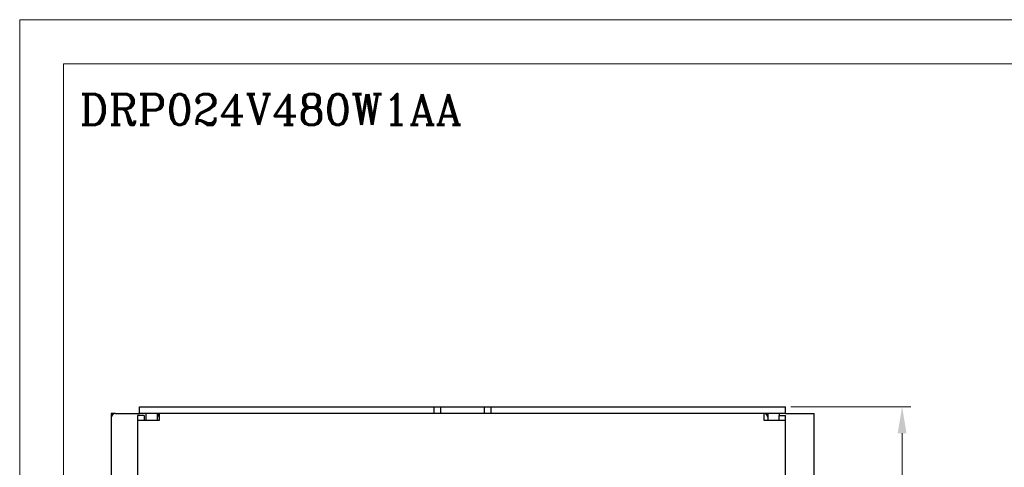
# Model space of a CAD drawing. Header units: millimetres. Extents: x 0 to 560, y 0 to 297.
# Tile 6 of 10: x 0 to 224, y 195 to 297. Entities that reach past the tile are written whole.
import ezdxf

# ---------------------------------------------------------------- set-up
doc = ezdxf.new("R2010")
doc.units = ezdxf.units.MM
doc.layers.get('0').update_dxf_attribs({"linetype": 'CONTINUOUS', "lineweight": 13})
doc.layers.get('Defpoints').update_dxf_attribs({"linetype": 'CONTINUOUS', "lineweight": 13})
doc.layers.add('Line', color=3, linetype='CONTINUOUS', lineweight=25)
doc.styles.add('ROMANC', font='romanc')
doc.styles.get("Standard").update_dxf_attribs({"font": 'romans.shx'})
doc.dimstyles.new('yutana', dxfattribs={"dimtxt": 3.5, "dimasz": 3, "dimexe": 1, "dimexo": 0.6, "dimgap": 1.5, "dimtad": 1, "dimdec": 1, "dimzin": 0, "dimdsep": 46, "dimtxsty": 'Standard', "dimcen": 0, "dimadec": 0, "dimazin": 0, "dimtp": 0.01, "dimtm": 0.01, "dimtfac": 1, "dimtdec": 1, "dimtmove": 0, "dimatfit": 3, "dimfxl": 1, "dimtolj": 1, "dimtzin": 0, "dimlwd": 0, "dimlwe": 0, "dimarcsym": 0})

# ---------------------------------------------------------------- blocks, each defined once
blk = doc.blocks.new('*D4')
at = {"layer": 'Defpoints', "color": 0, "ltscale": 5}
for p in [(174.3, 209), (200.8, 209), (174.3, 88)]:
    blk.add_point(p, dxfattribs=at)
at = {"layer": 'Line', "color": 0, "lineweight": 0, "ltscale": 5}
for p, q in [((175.5, 209), (202.8, 209)), ((200.8, 94), (200.8, 203)), ((175.5, 88), (202.8, 88))]:
    blk.add_line(p, q, dxfattribs=at)
at = {"layer": 'Line', "color": 0, "ltscale": 5}
for points in [[(199.8, 203), (201.8, 203), (200.8, 209)], [(199.8, 94), (201.8, 94), (200.8, 88)]]:
    blk.add_solid(points, dxfattribs=at)
at = {"layer": 'Line', "color": 0, "ltscale": 5, "insert": (195.3, 148.5), "char_height": 5, "attachment_point": 5, "rotation": 90}
blk.add_mtext('\\A1;121.0', dxfattribs=at)

msp = doc.modelspace()

# ---------------------------------------------------------------- linework, layer by layer
at = {"ltscale": 5}
for points in [[(0, 0), (560, 0), (560, 297), (0, 297)], [(10, 10), (550, 10), (550, 287), (10, 287)]]:
    msp.add_lwpolyline(points, close=True, dxfattribs=at)
at = {"layer": 'Line', "color": 7, "linetype": 'Continuous'}
for p, q in [((27.3, 207.5), (27.3, 209)), ((27.3, 209), (174.3, 209)), ((94.3, 207.5), (94.3, 209)), ((95.8, 207.5), (95.8, 209)), ((105.8, 207.5), (105.8, 209)), ((107.3, 207.5), (107.3, 209)), ((174.3, 207.5), (174.3, 209)), ((20.8, 207.5), (20.8, 206.5)), ((21.8, 207.5), (20.8, 207.5)), ((20.8, 206.5), (20.8, 90.5)), ((21.8, 207.5), (27.3, 207.5)), ((26.8, 207), (26.8, 90)), ((28.3, 207), (26.8, 207)), ((94.3, 207.5), (27.3, 207.5)), ((28.3, 207), (28.3, 206)), ((28.8, 206), (28.8, 207.5)), ((31.3, 207.5), (31.3, 206)), ((31.8, 206), (31.8, 207.5)), ((107.3, 207.5), (94.3, 207.5)), ((174.3, 207.5), (107.3, 207.5)), ((169.3, 207.5), (169.3, 206)), ((170.3, 206), (170.3, 207.5)), ((172.8, 207.5), (172.8, 207)), ((172.8, 207), (174.3, 207)), ((172.8, 206), (172.8, 207)), ((174.3, 207.5), (180.8, 207.5)), ((174.3, 90), (174.3, 207)), ((180.8, 89.5), (180.8, 207.5)), ((26.8, 206), (31.8, 206)), ((169.3, 206), (174.3, 206))]:
    msp.add_line(p, q, dxfattribs=at)
for centre, radius, start, end in [((21.8, 206.5), 1, 90, 180), ((32.4, 206.4), 1.1, 123.2933, 180), ((169.2, 206.4), 1.1, 0, 84.7324)]:
    msp.add_arc(centre, radius, start, end, dxfattribs=at)

# ---------------------------------------------------------------- texts
at = {"layer": 'Line', "color": 7, "style": 'ROMANC'}
msp.add_text('DRP024V480W1AA', height=7, dxfattribs=at).set_placement((13.6, 273.08))

# ---------------------------------------------------------------- dimensions: what is measured, and where the dimension line sits
at = {"layer": 'Line', "color": 7}
dim = msp.add_linear_dim(base=(200.8, 209), p1=(174.3, 88), p2=(174.3, 209), angle=90, dimstyle='yutana', override={"dimscale": 2, "dimtxt": 2.5, "dimasz": 3}, dxfattribs=at)
dim.commit()
dim.dimension.update_dxf_attribs({"geometry": '*D4', "text_midpoint": (195.3, 148.5)})

doc.saveas('drawing.dxf')
